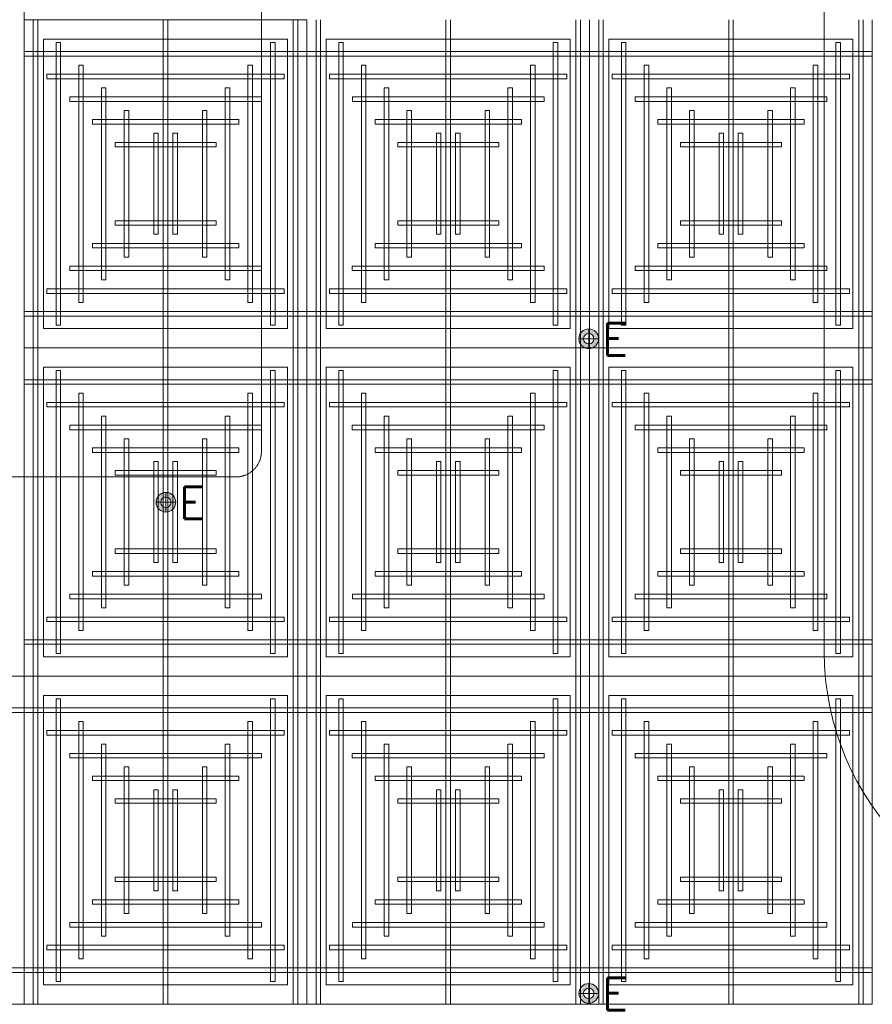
# Model space of a CAD drawing. Header units: millimetres. Extents: x 149250 to 222845, y -30669 to 18303.
# Tile 8 of 36: x 152178 to 155532, y 5926 to 9799. Entities that reach past the tile are written whole.
import ezdxf
from ezdxf.enums import TextEntityAlignment as Align

# ---------------------------------------------------------------- set-up
doc = ezdxf.new("R2010")
doc.units = ezdxf.units.MM
doc.header["$MEASUREMENT"] = 0
doc.linetypes.add('DASHED', pattern=[19.05, 12.7, -6.35])
doc.linetypes.add('HIDDENX2', pattern=[0.75, 0.5, -0.25])
doc.layers.get('0').update_dxf_attribs({"lineweight": 5})
for name, color, linetype, lineweight in [('E Celing Lighting', 5, 'DASHED', 5), ('IRISH HOUSE_FF46_HYD AIRPORT_HVAC DUCTING LAYOUT 3$0$Ceiling', 14, 'Continuous', 9), ('IRISH HOUSE_FF46_HYD AIRPORT_HVAC DUCTING LAYOUT 3$0$Grey', 8, 'Continuous', 9), ('Lighting (Ceiling)', 160, 'Continuous', 15)]:
    doc.layers.add(name, color=color, linetype=linetype, lineweight=lineweight)
doc.layers.add('IRISH HOUSE_FF46_HYD AIRPORT_HVAC DUCTING LAYOUT 3$0$RCP LAYOUT', color=9, linetype='Continuous', true_color=0x808080)
doc.layers.add('M-MEP-ELFA-CABLE', color=1, linetype='HIDDENX2', lineweight=20, true_color=0xff0000)
doc.layers.add('M-MEP-ELPR-EQUIP', color=6, linetype='Continuous', lineweight=20, true_color=0xff00ff)
doc.styles.get("Standard").update_dxf_attribs({"font": 'romans.shx'})

# ---------------------------------------------------------------- blocks, each defined once
blk = doc.blocks.new('IRISH HOUSE_FF46_HYD AIRPORT_HVAC DUCTING LAYOUT 3$0$IRISH HOUSE-RCP LAYOUT')
at = {"color": 8, "lineweight": 0, "ltscale": 0.25, "true_color": 0x808080}
for p, q in [((1848.5, -1954.5), (1848.5, 1918.2)), ((1848.5, 627.3), (2960.8, 627.3)), ((1848.5, -663.6), (1848.5, 627.3)), ((2960.8, 627.3), (2960.8, -663.6)), ((2960.8, 627.3), (2960.8, -663.6)), ((4073.1, -663.6), (4073.1, 627.3)), ((4073.1, 627.3), (4073.1, -663.6)), ((5185.4, -663.6), (5185.4, 627.3)), ((1924.7, 551.1), (2884.6, 551.1)), ((1924.7, -587.4), (1924.7, 551.1)), ((2884.6, 551.1), (2884.6, -587.4)), ((3996.9, 551.1), (3037, 551.1)), ((3037, 551.1), (3037, -587.4)), ((3996.9, -587.4), (3996.9, 551.1)), ((5109.2, 551.1), (4149.3, 551.1)), ((4149.3, 551.1), (4149.3, -587.4)), ((5109.2, -587.4), (5109.2, 551.1)), ((2884.6, -587.4), (1924.7, -587.4)), ((3037, -587.4), (3996.9, -587.4)), ((4149.3, -587.4), (5109.2, -587.4)), ((2960.8, -663.6), (1848.5, -663.6)), ((2960.8, -663.6), (1848.5, -663.6)), ((1848.5, -663.6), (1848.5, -1954.5)), ((2960.8, -663.6), (4073.1, -663.6)), ((2960.8, -1954.5), (2960.8, -663.6)), ((2960.8, -1954.5), (2960.8, -663.6)), ((2960.8, -663.6), (4073.1, -663.6)), ((4073.1, -663.6), (4073.1, -1954.5)), ((4073.1, -663.6), (5185.4, -663.6)), ((4073.1, -1954.5), (4073.1, -663.6)), ((4073.1, -663.6), (5185.4, -663.6)), ((5185.4, -663.6), (5185.4, -1954.5)), ((2884.6, -739.8), (1924.7, -739.8)), ((1924.7, -739.8), (1924.7, -1878.3)), ((2884.6, -1878.3), (2884.6, -739.8)), ((3037, -1878.3), (3037, -739.8)), ((3037, -739.8), (3996.9, -739.8)), ((3996.9, -739.8), (3996.9, -1878.3)), ((4149.3, -1878.3), (4149.3, -739.8)), ((4149.3, -739.8), (5109.2, -739.8)), ((5109.2, -739.8), (5109.2, -1878.3)), ((1924.7, -1878.3), (2884.6, -1878.3)), ((3996.9, -1878.3), (3037, -1878.3)), ((5109.2, -1878.3), (4149.3, -1878.3)), ((736.3, -1954.5), (1848.5, -1954.5)), ((736.3, -1954.5), (1848.5, -1954.5)), ((1848.5, -1954.5), (2960.8, -1954.5)), ((2960.8, -1954.5), (1848.5, -1954.5)), ((1848.5, -1954.5), (1848.5, -3245.4)), ((1848.5, -1954.5), (1848.5, -3245.4)), ((4073.1, -1954.5), (2960.8, -1954.5)), ((2960.8, -3245.4), (2960.8, -1954.5)), ((2960.8, -3245.4), (2960.8, -1954.5)), ((2960.8, -1954.5), (4073.1, -1954.5)), ((4073.1, -1954.5), (4073.1, -3245.4)), ((5185.4, -1954.5), (4073.1, -1954.5)), ((4073.1, -3245.4), (4073.1, -1954.5)), ((4073.1, -1954.5), (5185.4, -1954.5)), ((5185.4, -1954.5), (5185.4, -3245.4)), ((2884.6, -2030.7), (1924.7, -2030.7)), ((1924.7, -2030.7), (1924.7, -3169.2)), ((2884.6, -3169.2), (2884.6, -2030.7)), ((3037, -3169.2), (3037, -2030.7)), ((3037, -2030.7), (3996.9, -2030.7)), ((3996.9, -2030.7), (3996.9, -3169.2)), ((4149.3, -3169.2), (4149.3, -2030.7)), ((4149.3, -2030.7), (5109.2, -2030.7)), ((5109.2, -2030.7), (5109.2, -3169.2)), ((1924.7, -3169.2), (2884.6, -3169.2)), ((3996.9, -3169.2), (3037, -3169.2)), ((5109.2, -3169.2), (4149.3, -3169.2)), ((1848.5, -3245.4), (736.3, -3245.4)), ((1848.5, -3245.4), (2960.8, -3245.4)), ((4073.1, -3245.4), (2960.8, -3245.4)), ((5185.4, -3245.4), (4073.1, -3245.4))]:
    blk.add_line(p, q, dxfattribs=at)
at = {"layer": 'IRISH HOUSE_FF46_HYD AIRPORT_HVAC DUCTING LAYOUT 3$0$Ceiling', "color": 8, "lineweight": 0, "ltscale": 0.25, "true_color": 0x808080}
for p, q in [((1884.3, 627.3), (1902.2, 627.3)), ((1884.3, -663.6), (1884.3, 627.3)), ((1902.2, 627.3), (1902.2, -663.6)), ((2395.8, 627.3), (2413.6, 627.3)), ((2395.8, -663.6), (2395.8, 627.3)), ((2413.6, 627.3), (2413.6, -663.6)), ((2925.1, 627.3), (2907.2, 627.3)), ((2907.2, 627.3), (2907.2, -663.6)), ((2925.1, -663.6), (2925.1, 627.3)), ((2996.6, -663.6), (2996.6, 627.3)), ((3014.4, 627.3), (3014.4, -663.6)), ((3508, 627.3), (3508, -663.6)), ((3525.9, -663.6), (3525.9, 627.3)), ((4019.5, 627.3), (4019.5, -663.6)), ((4037.4, -663.6), (4037.4, 627.3)), ((4108.9, -663.6), (4108.9, 627.3)), ((4126.7, 627.3), (4126.7, -663.6)), ((4620.3, 627.3), (4620.3, -663.6)), ((4638.2, -663.6), (4638.2, 627.3)), ((5131.8, 627.3), (5131.8, -663.6)), ((5149.6, -663.6), (5149.6, 627.3)), ((1973.7, 537.9), (1991.5, 537.9)), ((1973.7, -574.2), (1973.7, 537.9)), ((1991.5, 537.9), (1991.5, -574.2)), ((2817.8, 537.9), (2835.7, 537.9)), ((2817.8, -574.2), (2817.8, 537.9)), ((2835.7, 537.9), (2835.7, -574.2)), ((3103.8, 537.9), (3085.9, 537.9)), ((3085.9, 537.9), (3085.9, -574.2)), ((3103.8, -574.2), (3103.8, 537.9)), ((3948, 537.9), (3930.1, 537.9)), ((3930.1, 537.9), (3930.1, -574.2)), ((3948, -574.2), (3948, 537.9)), ((4216.1, 537.9), (4198.2, 537.9)), ((4198.2, 537.9), (4198.2, -574.2)), ((4216.1, -574.2), (4216.1, 537.9)), ((5060.3, 537.9), (5042.4, 537.9)), ((5042.4, 537.9), (5042.4, -574.2)), ((5060.3, -574.2), (5060.3, 537.9)), ((1848.5, 484.3), (1848.5, 502.2)), ((1848.5, 502.2), (2960.8, 502.2)), ((2960.8, 484.3), (1848.5, 484.3)), ((2960.8, 502.2), (2960.8, 484.3)), ((4073.1, 502.2), (2960.8, 502.2)), ((2960.8, 502.2), (2960.8, 484.3)), ((2960.8, 484.3), (4073.1, 484.3)), ((4073.1, 484.3), (4073.1, 502.2)), ((5185.4, 502.2), (4073.1, 502.2)), ((4073.1, 502.2), (4073.1, 484.3)), ((4073.1, 484.3), (5185.4, 484.3)), ((5185.4, 484.3), (5185.4, 502.2)), ((2063, 448.6), (2080.9, 448.6)), ((2063, -484.9), (2063, 448.6)), ((2080.9, 448.6), (2080.9, -484.9)), ((2728.5, 448.6), (2746.4, 448.6)), ((2728.5, -484.9), (2728.5, 448.6)), ((2746.4, 448.6), (2746.4, -484.9)), ((3193.2, 448.6), (3175.3, 448.6)), ((3175.3, 448.6), (3175.3, -484.9)), ((3193.2, -484.9), (3193.2, 448.6)), ((3858.6, 448.6), (3840.8, 448.6)), ((3840.8, 448.6), (3840.8, -484.9)), ((3858.6, -484.9), (3858.6, 448.6)), ((4305.5, 448.6), (4287.6, 448.6)), ((4287.6, 448.6), (4287.6, -484.9)), ((4305.5, -484.9), (4305.5, 448.6)), ((4970.9, 448.6), (4953, 448.6)), ((4953, 448.6), (4953, -484.9)), ((4970.9, -484.9), (4970.9, 448.6)), ((1938, 395), (1938, 412.8)), ((1938, 412.8), (2871.5, 412.8)), ((2871.5, 395), (1938, 395)), ((2871.5, 412.8), (2871.5, 395)), ((3050.2, 412.8), (3050.2, 395)), ((3983.6, 412.8), (3050.2, 412.8)), ((3050.2, 395), (3983.6, 395)), ((3983.6, 395), (3983.6, 412.8)), ((4162.5, 412.8), (4162.5, 395)), ((5095.9, 412.8), (4162.5, 412.8)), ((4162.5, 395), (5095.9, 395)), ((5095.9, 395), (5095.9, 412.8)), ((2152.4, 359.2), (2170.3, 359.2)), ((2152.4, -395.5), (2152.4, 359.2)), ((2170.3, 359.2), (2170.3, -395.5)), ((2639.1, 359.2), (2657, 359.2)), ((2639.1, -395.5), (2639.1, 359.2)), ((2657, 359.2), (2657, -395.5)), ((3282.5, 359.2), (3264.7, 359.2)), ((3264.7, 359.2), (3264.7, -395.5)), ((3282.5, -395.5), (3282.5, 359.2)), ((3769.3, 359.2), (3751.4, 359.2)), ((3751.4, 359.2), (3751.4, -395.5)), ((3769.3, -395.5), (3769.3, 359.2)), ((4394.8, 359.2), (4376.9, 359.2)), ((4376.9, 359.2), (4376.9, -395.5)), ((4394.8, -395.5), (4394.8, 359.2)), ((4881.5, 359.2), (4863.7, 359.2)), ((4863.7, 359.2), (4863.7, -395.5)), ((4881.5, -395.5), (4881.5, 359.2)), ((2027.4, 305.6), (2027.4, 323.5)), ((2027.4, 323.5), (2782.1, 323.5)), ((2782.1, 323.5), (2782.1, 305.6)), ((3139.6, 323.5), (3139.6, 305.6)), ((3894.3, 323.5), (3139.6, 323.5)), ((3894.3, 305.6), (3894.3, 323.5)), ((4251.8, 323.5), (4251.8, 305.6)), ((5006.6, 323.5), (4251.8, 323.5)), ((5006.6, 305.6), (5006.6, 323.5)), ((2782.1, 305.6), (2027.4, 305.6)), ((3139.6, 305.6), (3894.3, 305.6)), ((4251.8, 305.6), (5006.6, 305.6)), ((2116.7, 216.2), (2116.7, 234.1)), ((2116.7, 234.1), (2692.7, 234.1)), ((2259.7, 269.9), (2241.8, 269.9)), ((2241.8, 269.9), (2241.8, -306.1)), ((2259.7, -306.1), (2259.7, 269.9)), ((2549.8, 269.9), (2567.6, 269.9)), ((2549.8, -306.1), (2549.8, 269.9)), ((2567.6, 269.9), (2567.6, -306.1)), ((2692.7, 234.1), (2692.7, 216.2)), ((3228.9, 234.1), (3228.9, 216.2)), ((3804.9, 234.1), (3228.9, 234.1)), ((3371.9, 269.9), (3354, 269.9)), ((3354, 269.9), (3354, -306.1)), ((3371.9, -306.1), (3371.9, 269.9)), ((3661.9, 269.9), (3679.8, 269.9)), ((3661.9, -306.1), (3661.9, 269.9)), ((3679.8, 269.9), (3679.8, -306.1)), ((3804.9, 216.2), (3804.9, 234.1)), ((4341.2, 234.1), (4341.2, 216.2)), ((4917.2, 234.1), (4341.2, 234.1)), ((4484.2, 269.9), (4466.3, 269.9)), ((4466.3, 269.9), (4466.3, -306.1)), ((4484.2, -306.1), (4484.2, 269.9)), ((4774.2, 269.9), (4792.1, 269.9)), ((4774.2, -306.1), (4774.2, 269.9)), ((4792.1, 269.9), (4792.1, -306.1)), ((4917.2, 216.2), (4917.2, 234.1)), ((2692.7, 216.2), (2116.7, 216.2)), ((3228.9, 216.2), (3804.9, 216.2)), ((4341.2, 216.2), (4917.2, 216.2)), ((2375.9, 180.5), (2358, 180.5)), ((2358, 180.5), (2358, -216.8)), ((2375.9, -216.8), (2375.9, 180.5)), ((2433.6, 180.5), (2451.5, 180.5)), ((2433.6, -216.8), (2433.6, 180.5)), ((2451.5, 180.5), (2451.5, -216.8)), ((3488.1, 180.5), (3470.2, 180.5)), ((3470.2, 180.5), (3470.2, -216.8)), ((3488.1, -216.8), (3488.1, 180.5)), ((3545.8, 180.5), (3563.6, 180.5)), ((3545.8, -216.8), (3545.8, 180.5)), ((3563.6, 180.5), (3563.6, -216.8)), ((4600.3, 180.5), (4582.5, 180.5)), ((4582.5, 180.5), (4582.5, -216.8)), ((4600.3, -216.8), (4600.3, 180.5)), ((4658, 180.5), (4675.9, 180.5)), ((4658, -216.8), (4658, 180.5)), ((4675.9, 180.5), (4675.9, -216.8)), ((2206.1, 126.9), (2206.1, 144.7)), ((2206.1, 144.7), (2603.4, 144.7)), ((2603.4, 126.9), (2206.1, 126.9)), ((2603.4, 144.7), (2603.4, 126.9)), ((3318.3, 144.7), (3318.3, 126.9)), ((3715.6, 144.7), (3318.3, 144.7)), ((3318.3, 126.9), (3715.6, 126.9)), ((3715.6, 126.9), (3715.6, 144.7)), ((4430.6, 144.7), (4430.6, 126.9)), ((4827.8, 144.7), (4430.6, 144.7)), ((4430.6, 126.9), (4827.8, 126.9)), ((4827.8, 126.9), (4827.8, 144.7)), ((2603.4, -163.2), (2206.1, -163.2)), ((2206.1, -163.2), (2206.1, -181)), ((2206.1, -181), (2603.4, -181)), ((2603.4, -181), (2603.4, -163.2)), ((3318.3, -181), (3318.3, -163.2)), ((3318.3, -163.2), (3715.6, -163.2)), ((3715.6, -181), (3318.3, -181)), ((3715.6, -163.2), (3715.6, -181)), ((4430.6, -181), (4430.6, -163.2)), ((4430.6, -163.2), (4827.8, -163.2)), ((4827.8, -181), (4430.6, -181)), ((4827.8, -163.2), (4827.8, -181)), ((2358, -216.8), (2375.9, -216.8)), ((2451.5, -216.8), (2433.6, -216.8)), ((3470.2, -216.8), (3488.1, -216.8)), ((3563.6, -216.8), (3545.8, -216.8)), ((4582.5, -216.8), (4600.3, -216.8)), ((4675.9, -216.8), (4658, -216.8)), ((2692.7, -252.5), (2116.7, -252.5)), ((2116.7, -252.5), (2116.7, -270.4)), ((2116.7, -270.4), (2692.7, -270.4)), ((2692.7, -270.4), (2692.7, -252.5)), ((3228.9, -270.4), (3228.9, -252.5)), ((3228.9, -252.5), (3804.9, -252.5)), ((3804.9, -270.4), (3228.9, -270.4)), ((3804.9, -252.5), (3804.9, -270.4)), ((4341.2, -270.4), (4341.2, -252.5)), ((4341.2, -252.5), (4917.2, -252.5)), ((4917.2, -270.4), (4341.2, -270.4)), ((4917.2, -252.5), (4917.2, -270.4)), ((2241.8, -306.1), (2259.7, -306.1)), ((2567.6, -306.1), (2549.8, -306.1)), ((3354, -306.1), (3371.9, -306.1)), ((3679.8, -306.1), (3661.9, -306.1)), ((4466.3, -306.1), (4484.2, -306.1)), ((4792.1, -306.1), (4774.2, -306.1)), ((2782.1, -341.9), (2027.4, -341.9)), ((2027.4, -341.9), (2027.4, -359.8)), ((2782.1, -359.8), (2782.1, -341.9)), ((3139.5, -359.8), (3139.5, -341.9)), ((3139.5, -341.9), (3894.2, -341.9)), ((3894.2, -341.9), (3894.2, -359.8)), ((4251.8, -359.8), (4251.8, -341.9)), ((4251.8, -341.9), (5006.5, -341.9)), ((5006.5, -341.9), (5006.5, -359.8)), ((2027.4, -359.8), (2782.1, -359.8)), ((3894.2, -359.8), (3139.5, -359.8)), ((5006.5, -359.8), (4251.8, -359.8)), ((2170.3, -395.5), (2152.4, -395.5)), ((2657, -395.5), (2639.1, -395.5)), ((3264.7, -395.5), (3282.5, -395.5)), ((3751.4, -395.5), (3769.3, -395.5)), ((4376.9, -395.5), (4394.8, -395.5)), ((4863.7, -395.5), (4881.5, -395.5)), ((2871.5, -431.3), (1938, -431.3)), ((1938, -431.3), (1938, -449.1)), ((1938, -449.1), (2871.5, -449.1)), ((2871.5, -449.1), (2871.5, -431.3)), ((3050.2, -449.1), (3050.2, -431.3)), ((3050.2, -431.3), (3983.6, -431.3)), ((3983.6, -449.1), (3050.2, -449.1)), ((3983.6, -431.3), (3983.6, -449.1)), ((4162.5, -449.1), (4162.5, -431.3)), ((4162.5, -431.3), (5095.9, -431.3)), ((5095.9, -449.1), (4162.5, -449.1)), ((5095.9, -431.3), (5095.9, -449.1)), ((2080.9, -484.9), (2063, -484.9)), ((2746.4, -484.9), (2728.5, -484.9)), ((3175.3, -484.9), (3193.2, -484.9)), ((3840.8, -484.9), (3858.6, -484.9)), ((4287.6, -484.9), (4305.5, -484.9)), ((4953, -484.9), (4970.9, -484.9)), ((2960.8, -520.6), (1848.5, -520.6)), ((1848.5, -520.6), (1848.5, -538.5)), ((1848.5, -538.5), (2960.8, -538.5)), ((2960.8, -538.5), (2960.8, -520.6)), ((2960.8, -520.6), (4073.1, -520.6)), ((2960.8, -538.5), (2960.8, -520.6)), ((4073.1, -538.5), (2960.8, -538.5)), ((4073.1, -520.6), (4073.1, -538.5)), ((4073.1, -520.6), (5185.4, -520.6)), ((4073.1, -538.5), (4073.1, -520.6)), ((5185.4, -538.5), (4073.1, -538.5)), ((5185.4, -520.6), (5185.4, -538.5)), ((1991.5, -574.2), (1973.7, -574.2)), ((2835.7, -574.2), (2817.8, -574.2)), ((3085.9, -574.2), (3103.8, -574.2)), ((3930.1, -574.2), (3948, -574.2)), ((4198.2, -574.2), (4216.1, -574.2)), ((5042.4, -574.2), (5060.3, -574.2)), ((1902.2, -663.6), (1884.3, -663.6)), ((1902.2, -663.6), (1884.3, -663.6)), ((1884.3, -663.6), (1884.3, -1954.5)), ((1902.2, -1954.5), (1902.2, -663.6)), ((2413.6, -663.6), (2395.8, -663.6)), ((2413.6, -663.6), (2395.8, -663.6)), ((2395.8, -663.6), (2395.8, -1954.5)), ((2413.6, -1954.5), (2413.6, -663.6)), ((2907.2, -663.6), (2925.1, -663.6)), ((2907.2, -1954.5), (2907.2, -663.6)), ((2907.2, -663.6), (2925.1, -663.6)), ((2925.1, -663.6), (2925.1, -1954.5)), ((3014.4, -663.6), (2996.6, -663.6)), ((3014.4, -663.6), (2996.6, -663.6)), ((2996.6, -663.6), (2996.6, -1954.5)), ((3014.4, -1954.5), (3014.4, -663.6)), ((3508, -663.6), (3525.9, -663.6)), ((3508, -1954.5), (3508, -663.6)), ((3508, -663.6), (3525.9, -663.6)), ((3525.9, -663.6), (3525.9, -1954.5)), ((4019.5, -663.6), (4037.4, -663.6)), ((4019.5, -1954.5), (4019.5, -663.6)), ((4019.5, -663.6), (4037.4, -663.6)), ((4037.4, -663.6), (4037.4, -1954.5)), ((4126.7, -663.6), (4108.9, -663.6)), ((4126.7, -663.6), (4108.9, -663.6)), ((4108.9, -663.6), (4108.9, -1954.5)), ((4126.7, -1954.5), (4126.7, -663.6)), ((4620.3, -663.6), (4638.2, -663.6)), ((4620.3, -1954.5), (4620.3, -663.6)), ((4620.3, -663.6), (4638.2, -663.6)), ((4638.2, -663.6), (4638.2, -1954.5)), ((5131.8, -663.6), (5149.6, -663.6)), ((5131.8, -1954.5), (5131.8, -663.6)), ((5131.8, -663.6), (5149.6, -663.6)), ((5149.6, -663.6), (5149.6, -1954.5)), ((1991.5, -753), (1973.7, -753)), ((1973.7, -753), (1973.7, -1865.1)), ((1991.5, -1865.1), (1991.5, -753)), ((2835.7, -753), (2817.8, -753)), ((2817.8, -753), (2817.8, -1865.1)), ((2835.7, -1865.1), (2835.7, -753)), ((3085.9, -1865.1), (3085.9, -753)), ((3085.9, -753), (3103.8, -753)), ((3103.8, -753), (3103.8, -1865.1)), ((3930.1, -1865.1), (3930.1, -753)), ((3930.1, -753), (3948, -753)), ((3948, -753), (3948, -1865.1)), ((4198.2, -1865.1), (4198.2, -753)), ((4198.2, -753), (4216.1, -753)), ((4216.1, -753), (4216.1, -1865.1)), ((5042.4, -1865.1), (5042.4, -753)), ((5042.4, -753), (5060.3, -753)), ((5060.3, -753), (5060.3, -1865.1)), ((1848.5, -806.6), (1848.5, -788.7)), ((1848.5, -788.7), (2960.8, -788.7)), ((2960.8, -806.6), (1848.5, -806.6)), ((2960.8, -788.7), (2960.8, -806.6)), ((4073.1, -788.7), (2960.8, -788.7)), ((2960.8, -788.7), (2960.8, -806.6)), ((2960.8, -806.6), (4073.1, -806.6)), ((4073.1, -806.6), (4073.1, -788.7)), ((5185.4, -788.7), (4073.1, -788.7)), ((4073.1, -788.7), (4073.1, -806.6)), ((4073.1, -806.6), (5185.4, -806.6)), ((5185.4, -806.6), (5185.4, -788.7)), ((2080.9, -842.3), (2063, -842.3)), ((2063, -842.3), (2063, -1775.8)), ((2080.9, -1775.8), (2080.9, -842.3)), ((2746.4, -842.3), (2728.5, -842.3)), ((2728.5, -842.3), (2728.5, -1775.8)), ((2746.4, -1775.8), (2746.4, -842.3)), ((3175.3, -1775.8), (3175.3, -842.3)), ((3175.3, -842.3), (3193.2, -842.3)), ((3193.2, -842.3), (3193.2, -1775.8)), ((3840.8, -1775.8), (3840.8, -842.3)), ((3840.8, -842.3), (3858.6, -842.3)), ((3858.6, -842.3), (3858.6, -1775.8)), ((4287.6, -1775.8), (4287.6, -842.3)), ((4287.6, -842.3), (4305.5, -842.3)), ((4305.5, -842.3), (4305.5, -1775.8)), ((4953, -1775.8), (4953, -842.3)), ((4953, -842.3), (4970.9, -842.3)), ((4970.9, -842.3), (4970.9, -1775.8)), ((1938, -895.9), (1938, -878.1)), ((1938, -878.1), (2871.5, -878.1)), ((2871.5, -878.1), (2871.5, -895.9)), ((3050.2, -878.1), (3050.2, -895.9)), ((3983.6, -878.1), (3050.2, -878.1)), ((3983.6, -895.9), (3983.6, -878.1)), ((4162.5, -878.1), (4162.5, -895.9)), ((5095.9, -878.1), (4162.5, -878.1)), ((5095.9, -895.9), (5095.9, -878.1)), ((2871.5, -895.9), (1938, -895.9)), ((3050.2, -895.9), (3983.6, -895.9)), ((4162.5, -895.9), (5095.9, -895.9)), ((2027.4, -985.3), (2027.4, -967.4)), ((2027.4, -967.4), (2782.1, -967.4)), ((2170.3, -931.7), (2152.4, -931.7)), ((2152.4, -931.7), (2152.4, -1686.4)), ((2170.3, -1686.4), (2170.3, -931.7)), ((2657, -931.7), (2639.1, -931.7)), ((2639.1, -931.7), (2639.1, -1686.4)), ((2657, -1686.4), (2657, -931.7)), ((2782.1, -967.4), (2782.1, -985.3)), ((3139.5, -967.4), (3139.5, -985.3)), ((3894.2, -967.4), (3139.5, -967.4)), ((3264.7, -1686.4), (3264.7, -931.7)), ((3264.7, -931.7), (3282.5, -931.7)), ((3282.5, -931.7), (3282.5, -1686.4)), ((3751.4, -1686.4), (3751.4, -931.7)), ((3751.4, -931.7), (3769.3, -931.7)), ((3769.3, -931.7), (3769.3, -1686.4)), ((3894.2, -985.3), (3894.2, -967.4)), ((4251.8, -967.4), (4251.8, -985.3)), ((5006.5, -967.4), (4251.8, -967.4)), ((4376.9, -1686.4), (4376.9, -931.7)), ((4376.9, -931.7), (4394.8, -931.7)), ((4394.8, -931.7), (4394.8, -1686.4)), ((4863.7, -1686.4), (4863.7, -931.7)), ((4863.7, -931.7), (4881.5, -931.7)), ((4881.5, -931.7), (4881.5, -1686.4)), ((5006.5, -985.3), (5006.5, -967.4)), ((2782.1, -985.3), (2027.4, -985.3)), ((3139.5, -985.3), (3894.2, -985.3)), ((4251.8, -985.3), (5006.5, -985.3)), ((2241.8, -1597.1), (2241.8, -1021.1)), ((2241.8, -1021.1), (2259.7, -1021.1)), ((2259.7, -1021.1), (2259.7, -1597.1)), ((2567.6, -1021.1), (2549.8, -1021.1)), ((2549.8, -1021.1), (2549.8, -1597.1)), ((2567.6, -1597.1), (2567.6, -1021.1)), ((3354, -1597.1), (3354, -1021.1)), ((3354, -1021.1), (3371.9, -1021.1)), ((3371.9, -1021.1), (3371.9, -1597.1)), ((3679.8, -1021.1), (3661.9, -1021.1)), ((3661.9, -1021.1), (3661.9, -1597.1)), ((3679.8, -1597.1), (3679.8, -1021.1)), ((4466.3, -1597.1), (4466.3, -1021.1)), ((4466.3, -1021.1), (4484.2, -1021.1)), ((4484.2, -1021.1), (4484.2, -1597.1)), ((4792.1, -1021.1), (4774.2, -1021.1)), ((4774.2, -1021.1), (4774.2, -1597.1)), ((4792.1, -1597.1), (4792.1, -1021.1)), ((2116.7, -1074.7), (2116.7, -1056.8)), ((2116.7, -1056.8), (2692.7, -1056.8)), ((2692.7, -1074.7), (2116.7, -1074.7)), ((2692.7, -1056.8), (2692.7, -1074.7)), ((3228.9, -1056.8), (3228.9, -1074.7)), ((3804.9, -1056.8), (3228.9, -1056.8)), ((3228.9, -1074.7), (3804.9, -1074.7)), ((3804.9, -1074.7), (3804.9, -1056.8)), ((4341.2, -1056.8), (4341.2, -1074.7)), ((4917.2, -1056.8), (4341.2, -1056.8)), ((4341.2, -1074.7), (4917.2, -1074.7)), ((4917.2, -1074.7), (4917.2, -1056.8)), ((2358, -1507.7), (2358, -1110.4)), ((2358, -1110.4), (2375.9, -1110.4)), ((2375.9, -1110.4), (2375.9, -1507.7)), ((2451.5, -1110.4), (2433.6, -1110.4)), ((2433.6, -1110.4), (2433.6, -1507.7)), ((2451.5, -1507.7), (2451.5, -1110.4)), ((3470.2, -1507.7), (3470.2, -1110.4)), ((3470.2, -1110.4), (3488.1, -1110.4)), ((3488.1, -1110.4), (3488.1, -1507.7)), ((3563.6, -1110.4), (3545.8, -1110.4)), ((3545.8, -1110.4), (3545.8, -1507.7)), ((3563.6, -1507.7), (3563.6, -1110.4)), ((4582.5, -1507.7), (4582.5, -1110.4)), ((4582.5, -1110.4), (4600.3, -1110.4)), ((4600.3, -1110.4), (4600.3, -1507.7)), ((4675.9, -1110.4), (4658, -1110.4)), ((4658, -1110.4), (4658, -1507.7)), ((4675.9, -1507.7), (4675.9, -1110.4)), ((2206.1, -1164), (2206.1, -1146.2)), ((2206.1, -1146.2), (2603.4, -1146.2)), ((2603.4, -1146.2), (2603.4, -1164)), ((3318.3, -1146.2), (3318.3, -1164)), ((3715.6, -1146.2), (3318.3, -1146.2)), ((3715.6, -1164), (3715.6, -1146.2)), ((4430.6, -1146.2), (4430.6, -1164)), ((4827.8, -1146.2), (4430.6, -1146.2)), ((4827.8, -1164), (4827.8, -1146.2)), ((2603.4, -1164), (2206.1, -1164)), ((3318.3, -1164), (3715.6, -1164)), ((4430.6, -1164), (4827.8, -1164)), ((2603.4, -1454.1), (2206.1, -1454.1)), ((2206.1, -1454.1), (2206.1, -1472)), ((2603.4, -1472), (2603.4, -1454.1)), ((3318.3, -1472), (3318.3, -1454.1)), ((3318.3, -1454.1), (3715.6, -1454.1)), ((3715.6, -1454.1), (3715.6, -1472)), ((4430.6, -1472), (4430.6, -1454.1)), ((4430.6, -1454.1), (4827.8, -1454.1)), ((4827.8, -1454.1), (4827.8, -1472)), ((2206.1, -1472), (2603.4, -1472)), ((2375.9, -1507.7), (2358, -1507.7)), ((2433.6, -1507.7), (2451.5, -1507.7)), ((3715.6, -1472), (3318.3, -1472)), ((3488.1, -1507.7), (3470.2, -1507.7)), ((3545.8, -1507.7), (3563.6, -1507.7)), ((4827.8, -1472), (4430.6, -1472)), ((4600.3, -1507.7), (4582.5, -1507.7)), ((4658, -1507.7), (4675.9, -1507.7)), ((2692.7, -1543.4), (2116.7, -1543.4)), ((2116.7, -1543.4), (2116.7, -1561.3)), ((2692.7, -1561.3), (2692.7, -1543.4)), ((3228.9, -1561.3), (3228.9, -1543.4)), ((3228.9, -1543.4), (3804.9, -1543.4)), ((3804.9, -1543.4), (3804.9, -1561.3)), ((4341.2, -1561.3), (4341.2, -1543.4)), ((4341.2, -1543.4), (4917.2, -1543.4)), ((4917.2, -1543.4), (4917.2, -1561.3)), ((2116.7, -1561.3), (2692.7, -1561.3)), ((3804.9, -1561.3), (3228.9, -1561.3)), ((4917.2, -1561.3), (4341.2, -1561.3)), ((2259.7, -1597.1), (2241.8, -1597.1)), ((2549.8, -1597.1), (2567.6, -1597.1)), ((3371.9, -1597.1), (3354, -1597.1)), ((3661.9, -1597.1), (3679.8, -1597.1)), ((4484.2, -1597.1), (4466.3, -1597.1)), ((4774.2, -1597.1), (4792.1, -1597.1)), ((2782.1, -1632.8), (2027.4, -1632.8)), ((2027.4, -1632.8), (2027.4, -1650.7)), ((2027.4, -1650.7), (2782.1, -1650.7)), ((2782.1, -1650.7), (2782.1, -1632.8)), ((3139.6, -1650.7), (3139.6, -1632.8)), ((3139.6, -1632.8), (3894.3, -1632.8)), ((3894.3, -1650.7), (3139.6, -1650.7)), ((3894.3, -1632.8), (3894.3, -1650.7)), ((4251.8, -1650.7), (4251.8, -1632.8)), ((4251.8, -1632.8), (5006.6, -1632.8)), ((5006.6, -1650.7), (4251.8, -1650.7)), ((5006.6, -1632.8), (5006.6, -1650.7)), ((2152.4, -1686.4), (2170.3, -1686.4)), ((2639.1, -1686.4), (2657, -1686.4)), ((3282.5, -1686.4), (3264.7, -1686.4)), ((3769.3, -1686.4), (3751.4, -1686.4)), ((4394.8, -1686.4), (4376.9, -1686.4)), ((4881.5, -1686.4), (4863.7, -1686.4)), ((2871.5, -1722.2), (1938, -1722.2)), ((1938, -1722.2), (1938, -1740)), ((1938, -1740), (2871.5, -1740)), ((2871.5, -1740), (2871.5, -1722.2)), ((3050.2, -1740), (3050.2, -1722.2)), ((3050.2, -1722.2), (3983.6, -1722.2)), ((3983.6, -1740), (3050.2, -1740)), ((3983.6, -1722.2), (3983.6, -1740)), ((4162.5, -1740), (4162.5, -1722.2)), ((4162.5, -1722.2), (5095.9, -1722.2)), ((5095.9, -1740), (4162.5, -1740)), ((5095.9, -1722.2), (5095.9, -1740)), ((2063, -1775.8), (2080.9, -1775.8)), ((2728.5, -1775.8), (2746.4, -1775.8)), ((3193.2, -1775.8), (3175.3, -1775.8)), ((3858.6, -1775.8), (3840.8, -1775.8)), ((4305.5, -1775.8), (4287.6, -1775.8)), ((4970.9, -1775.8), (4953, -1775.8)), ((2960.8, -1811.5), (1848.5, -1811.5)), ((1848.5, -1811.5), (1848.5, -1829.4)), ((2960.8, -1829.4), (2960.8, -1811.5)), ((2960.8, -1811.5), (4073.1, -1811.5)), ((2960.8, -1829.4), (2960.8, -1811.5)), ((4073.1, -1811.5), (4073.1, -1829.4)), ((4073.1, -1811.5), (5185.4, -1811.5)), ((4073.1, -1829.4), (4073.1, -1811.5)), ((5185.4, -1811.5), (5185.4, -1829.4)), ((1848.5, -1829.4), (2960.8, -1829.4)), ((4073.1, -1829.4), (2960.8, -1829.4)), ((5185.4, -1829.4), (4073.1, -1829.4)), ((1973.7, -1865.1), (1991.5, -1865.1)), ((2817.8, -1865.1), (2835.7, -1865.1)), ((3103.8, -1865.1), (3085.9, -1865.1)), ((3948, -1865.1), (3930.1, -1865.1)), ((4216.1, -1865.1), (4198.2, -1865.1)), ((5060.3, -1865.1), (5042.4, -1865.1)), ((1884.3, -1954.5), (1902.2, -1954.5)), ((1902.2, -1954.5), (1884.3, -1954.5)), ((1884.3, -1954.5), (1884.3, -3245.4)), ((1902.2, -3245.4), (1902.2, -1954.5)), ((2395.8, -1954.5), (2413.6, -1954.5)), ((2413.6, -1954.5), (2395.8, -1954.5)), ((2395.8, -1954.5), (2395.8, -3245.4)), ((2413.6, -3245.4), (2413.6, -1954.5)), ((2925.1, -1954.5), (2907.2, -1954.5)), ((2907.2, -3245.4), (2907.2, -1954.5)), ((2907.2, -1954.5), (2925.1, -1954.5)), ((2925.1, -1954.5), (2925.1, -3245.4)), ((2996.6, -1954.5), (3014.4, -1954.5)), ((3014.4, -1954.5), (2996.6, -1954.5)), ((2996.6, -1954.5), (2996.6, -3245.4)), ((3014.4, -3245.4), (3014.4, -1954.5)), ((3525.9, -1954.5), (3508, -1954.5)), ((3508, -3245.4), (3508, -1954.5)), ((3508, -1954.5), (3525.9, -1954.5)), ((3525.9, -1954.5), (3525.9, -3245.4)), ((4037.4, -1954.5), (4019.5, -1954.5)), ((4019.5, -3245.4), (4019.5, -1954.5)), ((4019.5, -1954.5), (4037.4, -1954.5)), ((4037.4, -1954.5), (4037.4, -3245.4)), ((4108.9, -1954.5), (4126.7, -1954.5)), ((4126.7, -1954.5), (4108.9, -1954.5)), ((4108.9, -1954.5), (4108.9, -3245.4)), ((4126.7, -3245.4), (4126.7, -1954.5)), ((4638.2, -1954.5), (4620.3, -1954.5)), ((4620.3, -3245.4), (4620.3, -1954.5)), ((4620.3, -1954.5), (4638.2, -1954.5)), ((4638.2, -1954.5), (4638.2, -3245.4)), ((5149.6, -1954.5), (5131.8, -1954.5)), ((5131.8, -3245.4), (5131.8, -1954.5)), ((5131.8, -1954.5), (5149.6, -1954.5)), ((5149.6, -1954.5), (5149.6, -3245.4)), ((1991.5, -2043.9), (1973.7, -2043.9)), ((1973.7, -2043.9), (1973.7, -3156.1)), ((1991.5, -3156.1), (1991.5, -2043.9)), ((2835.7, -2043.9), (2817.8, -2043.9)), ((2817.8, -2043.9), (2817.8, -3156.1)), ((2835.7, -3156.1), (2835.7, -2043.9)), ((3085.9, -3156.1), (3085.9, -2043.9)), ((3085.9, -2043.9), (3103.8, -2043.9)), ((3103.8, -2043.9), (3103.8, -3156.1)), ((3930.1, -3156.1), (3930.1, -2043.9)), ((3930.1, -2043.9), (3948, -2043.9)), ((3948, -2043.9), (3948, -3156.1)), ((4198.2, -3156.1), (4198.2, -2043.9)), ((4198.2, -2043.9), (4216.1, -2043.9)), ((4216.1, -2043.9), (4216.1, -3156.1)), ((5042.4, -3156.1), (5042.4, -2043.9)), ((5042.4, -2043.9), (5060.3, -2043.9)), ((5060.3, -2043.9), (5060.3, -3156.1)), ((1848.5, -2079.6), (736.3, -2079.6)), ((1848.5, -2097.5), (1848.5, -2079.6)), ((1848.5, -2079.6), (2960.8, -2079.6)), ((1848.5, -2097.5), (1848.5, -2079.6)), ((2960.8, -2079.6), (2960.8, -2097.5)), ((4073.1, -2079.6), (2960.8, -2079.6)), ((2960.8, -2079.6), (2960.8, -2097.5)), ((4073.1, -2097.5), (4073.1, -2079.6)), ((5185.4, -2079.6), (4073.1, -2079.6)), ((4073.1, -2079.6), (4073.1, -2097.5)), ((5185.4, -2097.5), (5185.4, -2079.6)), ((736.3, -2097.5), (1848.5, -2097.5)), ((2960.8, -2097.5), (1848.5, -2097.5)), ((2960.8, -2097.5), (4073.1, -2097.5)), ((4073.1, -2097.5), (5185.4, -2097.5)), ((2080.9, -2133.2), (2063, -2133.2)), ((2063, -2133.2), (2063, -3066.7)), ((2080.9, -3066.7), (2080.9, -2133.2)), ((2746.4, -2133.2), (2728.5, -2133.2)), ((2728.5, -2133.2), (2728.5, -3066.7)), ((2746.4, -3066.7), (2746.4, -2133.2)), ((3175.3, -3066.7), (3175.3, -2133.2)), ((3175.3, -2133.2), (3193.2, -2133.2)), ((3193.2, -2133.2), (3193.2, -3066.7)), ((3840.8, -3066.7), (3840.8, -2133.2)), ((3840.8, -2133.2), (3858.6, -2133.2)), ((3858.6, -2133.2), (3858.6, -3066.7)), ((4287.6, -3066.7), (4287.6, -2133.2)), ((4287.6, -2133.2), (4305.5, -2133.2)), ((4305.5, -2133.2), (4305.5, -3066.7)), ((4953, -3066.7), (4953, -2133.2)), ((4953, -2133.2), (4970.9, -2133.2)), ((4970.9, -2133.2), (4970.9, -3066.7)), ((1938, -2186.9), (1938, -2169)), ((1938, -2169), (2871.5, -2169)), ((2871.5, -2186.9), (1938, -2186.9)), ((2871.5, -2169), (2871.5, -2186.9)), ((3050.2, -2169), (3050.2, -2186.9)), ((3983.6, -2169), (3050.2, -2169)), ((3050.2, -2186.9), (3983.6, -2186.9)), ((3983.6, -2186.9), (3983.6, -2169)), ((4162.5, -2169), (4162.5, -2186.9)), ((5095.9, -2169), (4162.5, -2169)), ((4162.5, -2186.9), (5095.9, -2186.9)), ((5095.9, -2186.9), (5095.9, -2169)), ((2170.3, -2222.6), (2152.4, -2222.6)), ((2152.4, -2222.6), (2152.4, -2977.3)), ((2170.3, -2977.3), (2170.3, -2222.6)), ((2657, -2222.6), (2639.1, -2222.6)), ((2639.1, -2222.6), (2639.1, -2977.3)), ((2657, -2977.3), (2657, -2222.6)), ((3264.7, -2977.3), (3264.7, -2222.6)), ((3264.7, -2222.6), (3282.5, -2222.6)), ((3282.5, -2222.6), (3282.5, -2977.3)), ((3751.4, -2977.3), (3751.4, -2222.6)), ((3751.4, -2222.6), (3769.3, -2222.6)), ((3769.3, -2222.6), (3769.3, -2977.3)), ((4376.9, -2977.3), (4376.9, -2222.6)), ((4376.9, -2222.6), (4394.8, -2222.6)), ((4394.8, -2222.6), (4394.8, -2977.3)), ((4863.7, -2977.3), (4863.7, -2222.6)), ((4863.7, -2222.6), (4881.5, -2222.6)), ((4881.5, -2222.6), (4881.5, -2977.3)), ((2027.4, -2276.2), (2027.4, -2258.3)), ((2027.4, -2258.3), (2782.1, -2258.3)), ((2782.1, -2276.2), (2027.4, -2276.2)), ((2782.1, -2258.3), (2782.1, -2276.2)), ((3139.5, -2258.3), (3139.5, -2276.2)), ((3894.2, -2258.3), (3139.5, -2258.3)), ((3139.5, -2276.2), (3894.2, -2276.2)), ((3894.2, -2276.2), (3894.2, -2258.3)), ((4251.8, -2258.3), (4251.8, -2276.2)), ((5006.5, -2258.3), (4251.8, -2258.3)), ((4251.8, -2276.2), (5006.5, -2276.2)), ((5006.5, -2276.2), (5006.5, -2258.3)), ((2241.8, -2888), (2241.8, -2312)), ((2241.8, -2312), (2259.7, -2312)), ((2259.7, -2312), (2259.7, -2888)), ((2567.6, -2312), (2549.8, -2312)), ((2549.8, -2312), (2549.8, -2888)), ((2567.6, -2888), (2567.6, -2312)), ((3354, -2888), (3354, -2312)), ((3354, -2312), (3371.9, -2312)), ((3371.9, -2312), (3371.9, -2888)), ((3679.8, -2312), (3661.9, -2312)), ((3661.9, -2312), (3661.9, -2888)), ((3679.8, -2888), (3679.8, -2312)), ((4466.3, -2888), (4466.3, -2312)), ((4466.3, -2312), (4484.2, -2312)), ((4484.2, -2312), (4484.2, -2888)), ((4792.1, -2312), (4774.2, -2312)), ((4774.2, -2312), (4774.2, -2888)), ((4792.1, -2888), (4792.1, -2312)), ((2116.7, -2365.6), (2116.7, -2347.7)), ((2116.7, -2347.7), (2692.7, -2347.7)), ((2692.7, -2347.7), (2692.7, -2365.6)), ((3228.9, -2347.7), (3228.9, -2365.6)), ((3804.9, -2347.7), (3228.9, -2347.7)), ((3804.9, -2365.6), (3804.9, -2347.7)), ((4341.2, -2347.7), (4341.2, -2365.6)), ((4917.2, -2347.7), (4341.2, -2347.7)), ((4917.2, -2365.6), (4917.2, -2347.7)), ((2692.7, -2365.6), (2116.7, -2365.6)), ((3228.9, -2365.6), (3804.9, -2365.6)), ((4341.2, -2365.6), (4917.2, -2365.6)), ((2206.1, -2454.9), (2206.1, -2437.1)), ((2206.1, -2437.1), (2603.4, -2437.1)), ((2358, -2798.6), (2358, -2401.3)), ((2358, -2401.3), (2375.9, -2401.3)), ((2375.9, -2401.3), (2375.9, -2798.6)), ((2451.5, -2401.3), (2433.6, -2401.3)), ((2433.6, -2401.3), (2433.6, -2798.6)), ((2451.5, -2798.6), (2451.5, -2401.3)), ((2603.4, -2437.1), (2603.4, -2454.9)), ((3318.3, -2437.1), (3318.3, -2454.9)), ((3715.6, -2437.1), (3318.3, -2437.1)), ((3470.2, -2798.6), (3470.2, -2401.3)), ((3470.2, -2401.3), (3488.1, -2401.3)), ((3488.1, -2401.3), (3488.1, -2798.6)), ((3563.6, -2401.3), (3545.8, -2401.3)), ((3545.8, -2401.3), (3545.8, -2798.6)), ((3563.6, -2798.6), (3563.6, -2401.3)), ((3715.6, -2454.9), (3715.6, -2437.1)), ((4430.6, -2437.1), (4430.6, -2454.9)), ((4827.8, -2437.1), (4430.6, -2437.1)), ((4582.5, -2798.6), (4582.5, -2401.3)), ((4582.5, -2401.3), (4600.3, -2401.3)), ((4600.3, -2401.3), (4600.3, -2798.6)), ((4675.9, -2401.3), (4658, -2401.3)), ((4658, -2401.3), (4658, -2798.6)), ((4675.9, -2798.6), (4675.9, -2401.3)), ((4827.8, -2454.9), (4827.8, -2437.1)), ((2603.4, -2454.9), (2206.1, -2454.9)), ((3318.3, -2454.9), (3715.6, -2454.9)), ((4430.6, -2454.9), (4827.8, -2454.9)), ((2603.4, -2745), (2206.1, -2745)), ((2206.1, -2745), (2206.1, -2762.9)), ((2603.4, -2762.9), (2603.4, -2745)), ((3318.3, -2762.9), (3318.3, -2745)), ((3318.3, -2745), (3715.6, -2745)), ((3715.6, -2745), (3715.6, -2762.9)), ((4430.6, -2762.9), (4430.6, -2745)), ((4430.6, -2745), (4827.8, -2745)), ((4827.8, -2745), (4827.8, -2762.9)), ((2206.1, -2762.9), (2603.4, -2762.9)), ((3715.6, -2762.9), (3318.3, -2762.9)), ((4827.8, -2762.9), (4430.6, -2762.9)), ((2375.9, -2798.6), (2358, -2798.6)), ((2433.6, -2798.6), (2451.5, -2798.6)), ((3488.1, -2798.6), (3470.2, -2798.6)), ((3545.8, -2798.6), (3563.6, -2798.6)), ((4600.3, -2798.6), (4582.5, -2798.6)), ((4658, -2798.6), (4675.9, -2798.6)), ((2692.7, -2834.4), (2116.7, -2834.4)), ((2116.7, -2834.4), (2116.7, -2852.2)), ((2116.7, -2852.2), (2692.7, -2852.2)), ((2692.7, -2852.2), (2692.7, -2834.4)), ((3228.9, -2852.2), (3228.9, -2834.4)), ((3228.9, -2834.4), (3804.9, -2834.4)), ((3804.9, -2852.2), (3228.9, -2852.2)), ((3804.9, -2834.4), (3804.9, -2852.2)), ((4341.2, -2852.2), (4341.2, -2834.4)), ((4341.2, -2834.4), (4917.2, -2834.4)), ((4917.2, -2852.2), (4341.2, -2852.2)), ((4917.2, -2834.4), (4917.2, -2852.2)), ((2259.7, -2888), (2241.8, -2888)), ((2549.8, -2888), (2567.6, -2888)), ((3371.9, -2888), (3354, -2888)), ((3661.9, -2888), (3679.8, -2888)), ((4484.2, -2888), (4466.3, -2888)), ((4774.2, -2888), (4792.1, -2888)), ((2782.1, -2923.7), (2027.4, -2923.7)), ((2027.4, -2923.7), (2027.4, -2941.6)), ((2027.4, -2941.6), (2782.1, -2941.6)), ((2782.1, -2941.6), (2782.1, -2923.7)), ((3139.6, -2941.6), (3139.6, -2923.7)), ((3139.6, -2923.7), (3894.3, -2923.7)), ((3894.3, -2941.6), (3139.6, -2941.6)), ((3894.3, -2923.7), (3894.3, -2941.6)), ((4251.8, -2941.6), (4251.8, -2923.7)), ((4251.8, -2923.7), (5006.6, -2923.7)), ((5006.6, -2941.6), (4251.8, -2941.6)), ((5006.6, -2923.7), (5006.6, -2941.6)), ((2152.4, -2977.3), (2170.3, -2977.3)), ((2639.1, -2977.3), (2657, -2977.3)), ((3282.5, -2977.3), (3264.7, -2977.3)), ((3769.3, -2977.3), (3751.4, -2977.3)), ((4394.8, -2977.3), (4376.9, -2977.3)), ((4881.5, -2977.3), (4863.7, -2977.3)), ((2871.5, -3013.1), (1938, -3013.1)), ((1938, -3013.1), (1938, -3030.9)), ((2871.5, -3030.9), (2871.5, -3013.1)), ((3050.2, -3030.9), (3050.2, -3013.1)), ((3050.2, -3013.1), (3983.6, -3013.1)), ((3983.6, -3013.1), (3983.6, -3030.9)), ((4162.5, -3030.9), (4162.5, -3013.1)), ((4162.5, -3013.1), (5095.9, -3013.1)), ((5095.9, -3013.1), (5095.9, -3030.9)), ((1938, -3030.9), (2871.5, -3030.9)), ((3983.6, -3030.9), (3050.2, -3030.9)), ((5095.9, -3030.9), (4162.5, -3030.9)), ((2063, -3066.7), (2080.9, -3066.7)), ((2728.5, -3066.7), (2746.4, -3066.7)), ((3193.2, -3066.7), (3175.3, -3066.7)), ((3858.6, -3066.7), (3840.8, -3066.7)), ((4305.5, -3066.7), (4287.6, -3066.7)), ((4970.9, -3066.7), (4953, -3066.7)), ((736.3, -3102.4), (1848.5, -3102.4)), ((1848.5, -3120.3), (736.3, -3120.3)), ((2960.8, -3102.4), (1848.5, -3102.4)), ((1848.5, -3102.4), (1848.5, -3120.3)), ((1848.5, -3102.4), (1848.5, -3120.3)), ((1848.5, -3120.3), (2960.8, -3120.3)), ((2960.8, -3120.3), (2960.8, -3102.4)), ((2960.8, -3102.4), (4073.1, -3102.4)), ((2960.8, -3120.3), (2960.8, -3102.4)), ((4073.1, -3120.3), (2960.8, -3120.3)), ((4073.1, -3102.4), (4073.1, -3120.3)), ((4073.1, -3102.4), (5185.4, -3102.4)), ((4073.1, -3120.3), (4073.1, -3102.4)), ((5185.4, -3120.3), (4073.1, -3120.3)), ((5185.4, -3102.4), (5185.4, -3120.3)), ((1973.7, -3156.1), (1991.5, -3156.1)), ((2817.8, -3156.1), (2835.7, -3156.1)), ((3103.8, -3156.1), (3085.9, -3156.1)), ((3948, -3156.1), (3930.1, -3156.1)), ((4216.1, -3156.1), (4198.2, -3156.1)), ((5060.3, -3156.1), (5042.4, -3156.1)), ((1884.3, -3245.4), (1902.2, -3245.4)), ((2395.8, -3245.4), (2413.6, -3245.4)), ((2925.1, -3245.4), (2907.2, -3245.4)), ((2996.6, -3245.4), (3014.4, -3245.4)), ((3525.9, -3245.4), (3508, -3245.4)), ((4037.4, -3245.4), (4019.5, -3245.4)), ((4108.9, -3245.4), (4126.7, -3245.4)), ((4638.2, -3245.4), (4620.3, -3245.4)), ((5149.6, -3245.4), (5131.8, -3245.4))]:
    blk.add_line(p, q, dxfattribs=at)
at = {"layer": 'IRISH HOUSE_FF46_HYD AIRPORT_HVAC DUCTING LAYOUT 3$0$Grey', "color": 8, "lineweight": 0, "ltscale": 0.25, "true_color": 0x808080}
blk.add_line((4996.3, 1939.6), (4996.3, -1859.5), dxfattribs=at)
blk.add_arc((6063.1, -1859.5), 1066.8, 180, 270, dxfattribs=at)
blk = doc.blocks.new('IRISH HOUSE_FF46_HYD AIRPORT_HVAC DUCTING LAYOUT 3')
at = {"layer": 'IRISH HOUSE_FF46_HYD AIRPORT_HVAC DUCTING LAYOUT 3$0$RCP LAYOUT', "lineweight": 0}
blk.add_blockref('IRISH HOUSE_FF46_HYD AIRPORT_HVAC DUCTING LAYOUT 3$0$IRISH HOUSE-RCP LAYOUT', (0, 0), dxfattribs=at)
blk = doc.blocks.new('cl')
at = {"layer": 'Lighting (Ceiling)'}
h = blk.add_hatch(color=0, dxfattribs=at)
h.dxf.hatch_style = 1
h.paths.add_polyline_path([(1.53, 0.03, 1), (-1.53, 0.03, 1)])
h.paths.add_polyline_path([(-0.81, 0.03, -1), (0.81, 0.03, -1)], flags=16)
at = {"layer": 'Lighting (Ceiling)', "color": 0}
for p, q in [((0, 1.56), (0, -1.5)), ((-1.53, 0.03), (1.53, 0.03))]:
    blk.add_line(p, q, dxfattribs=at)
for radius in [1.53, 0.806]:
    blk.add_circle((0, 0.03), radius, dxfattribs=at)
at = {"color": 0}
blk.add_attdef('NAME', text='', height=5, dxfattribs=at).set_placement((0.84, 2.71), align=Align.MIDDLE_CENTER)

msp = doc.modelspace()

# ---------------------------------------------------------------- linework, layer by layer
at = {"layer": 'M-MEP-ELFA-CABLE', "ltscale": 5}
msp.add_lwpolyline([(153128.7, 10045.8), (153128.7, 8100.5, -0.414214), (153028.7, 8000.5), (151703.1, 8000.5, 0.414214), (151603.1, 7900.5), (151603.1, 1103.7)], format="xyb", dxfattribs=at)

# ---------------------------------------------------------------- block references
at = {"layer": 'E Celing Lighting', "color": 5, "true_color": 0x0000ff}
ref = msp.add_blockref('cl', (154416.6, 8543.2), dxfattribs=dict(at, xscale=-25.32885420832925, yscale=25.32885420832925, zscale=25.32885420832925))
ref.add_attrib('NAME', 'E', dxfattribs={"layer": '0', "color": 0, "height": 126.6}).set_placement((154519.8, 8541.4), align=Align.MIDDLE_CENTER)
ref = msp.add_blockref('cl', (152752.9, 7900.3), dxfattribs=dict(at, xscale=-25.32885420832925, yscale=25.32885420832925, zscale=25.32885420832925))
ref.add_attrib('NAME', 'E', dxfattribs={"layer": '0', "color": 0, "height": 126.6}).set_placement((152856, 7898.5), align=Align.MIDDLE_CENTER)
ref = msp.add_blockref('cl', (154416.7, 5968.6), dxfattribs=dict(at, xscale=-25.32885420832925, yscale=25.32885420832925, zscale=25.32885420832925))
ref.add_attrib('NAME', 'E', dxfattribs={"layer": '0', "color": 0, "height": 126.6}).set_placement((154519.9, 5966.9), align=Align.MIDDLE_CENTER)
at = {"layer": 'M-MEP-ELPR-EQUIP'}
msp.add_blockref('IRISH HOUSE_FF46_HYD AIRPORT_HVAC DUCTING LAYOUT 3', (150347, 9171.7), dxfattribs=at)

doc.saveas('drawing.dxf')
